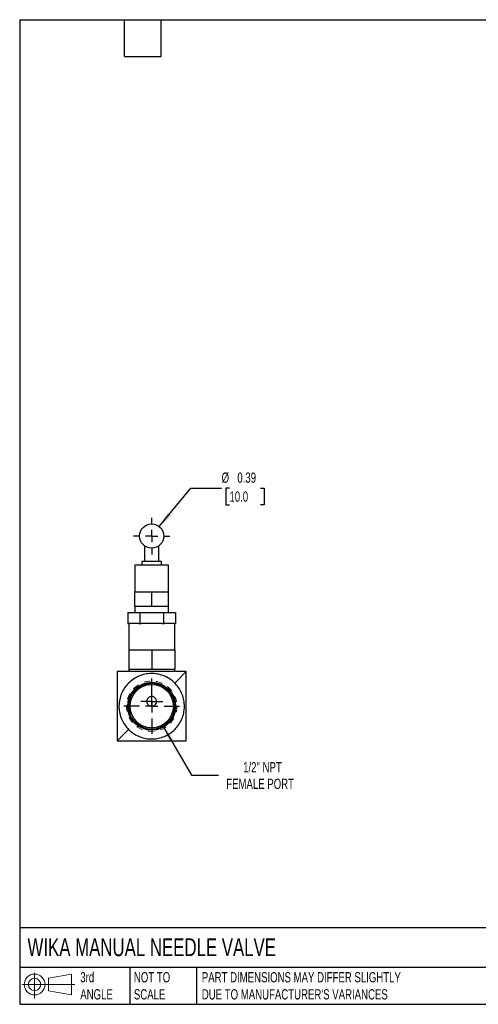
# Model space of a CAD drawing. Header units: inches. Extents: x 0.5 to 21.5, y 0.5 to 16.5.
# Tile 1 of 3: x 0.5 to 7.9, y 0.5 to 16.5. Entities that reach past the tile are written whole.
import ezdxf

# ---------------------------------------------------------------- set-up
doc = ezdxf.new("R2010")
doc.units = ezdxf.units.IN
doc.header["$LTSCALE"] = 2
doc.header["$MEASUREMENT"] = 0
for name, pattern in [('SLD-Center', [0.75, 0.6, -0.05, 0.05, -0.05]), ('SLD-Dashed', [0.075, 0.05, -0.025]), ('SLD-Solid', [0])]:
    doc.linetypes.add(name, pattern=pattern)
doc.layers.add('CENTER', color=40, linetype='SLD-Center')
doc.layers.add('SLD-DEFPOINTS', color=7, linetype='Continuous')
doc.layers.add('DIMENSIONS', color=140, linetype='SLD-Solid', lineweight=25)
doc.layers.add('TEXT', color=140, linetype='SLD-Solid', lineweight=25)
doc.styles.add('SLDTEXTSTYLE0', font='TXT', dxfattribs={"width": 0.7})
doc.dimstyles.new('SLDDIMSTYLE1', dxfattribs={"dimtxt": 0.169922, "dimasz": 0.26, "dimexe": 0, "dimexo": 0.0625, "dimgap": 0.04248, "dimtad": 0, "dimtih": 1, "dimtoh": 1, "dimrnd": 1e-09, "dimzin": 12, "dimdsep": 46, "dimtxsty": 'SLDTEXTSTYLE0', "dimsah": 1, "dimcen": 0, "dimadec": 0, "dimazin": 3, "dimtfac": 1, "dimtofl": 0, "dimtmove": 0, "dimatfit": 3, "dimfxl": 0, "dimfrac": 2, "dimtolj": 1, "dimtzin": 12, "dimarcsym": 0})
doc.dimstyles.new('SLDDIMSTYLE2', dxfattribs={"dimtxt": 0.169922, "dimasz": 0.26, "dimexe": 0, "dimexo": 0.0625, "dimgap": 0.04248, "dimtad": 0, "dimtih": 1, "dimtoh": 1, "dimrnd": 1e-09, "dimdsep": 46, "dimtxsty": 'SLDTEXTSTYLE0', "dimsah": 1, "dimcen": 0, "dimadec": 0, "dimazin": 2, "dimtfac": 1, "dimtofl": 0, "dimtmove": 0, "dimatfit": 3, "dimfxl": 0, "dimfrac": 2, "dimtolj": 1, "dimtzin": 12, "dimarcsym": 0})

# ---------------------------------------------------------------- blocks, each defined once
blk = doc.blocks.new('Block11')
at = {"color": 7, "linetype": 'SLD-Solid', "lineweight": 18}
for p, q in [((0.204, 0.418), (0.204, 0)), ((0.431, 0.328), (0.801, 0.396)), ((0.431, 0.126), (0.431, 0.328)), ((0.801, 0.396), (0.801, 0.058)), ((0, 0.227), (0.856, 0.227)), ((0.431, 0.126), (0.801, 0.058))]:
    blk.add_line(p, q, dxfattribs=at)
for radius in [0.169, 0.101]:
    blk.add_circle((0.204, 0.227), radius, dxfattribs=at)
blk = doc.blocks.new('Block12')
at = {"layer": 'SLD-DEFPOINTS'}
blk.add_blockref('Block11', (0, 0), dxfattribs=at)
blk = doc.blocks.new('_D_4')
at = {"layer": 'DIMENSIONS'}
for p, q in [((2.838, 5.006), (3.292, 4.221)), ((3.292, 4.221), (3.729, 4.221))]:
    blk.add_line(p, q, dxfattribs=at)
blk.add_solid([(2.838, 5.006), (2.934, 4.761), (3.003, 4.801)], dxfattribs=at)
at = {"layer": 'DIMENSIONS', "attachment_point": 1, "style": 'SLDTEXTSTYLE0'}
for s, insert, char_height in [('1/2" NPT', (4.129, 4.436), 0.1667), ('FEMALE PORT', (3.854, 4.166), 0.16667)]:
    blk.add_mtext(s, dxfattribs=dict(at, insert=insert, char_height=char_height))
blk = doc.blocks.new('_D_5')
at = {"layer": 'DIMENSIONS'}
for p, q in [((2.768, 8.262), (3.279, 8.889)), ((3.279, 8.889), (3.779, 8.889)), ((3.907, 8.889), (3.85, 8.889)), ((3.85, 8.889), (3.85, 8.619)), ((4.412, 8.889), (4.469, 8.889)), ((4.469, 8.889), (4.469, 8.619)), ((3.85, 8.619), (3.907, 8.619)), ((4.469, 8.619), (4.412, 8.619))]:
    blk.add_line(p, q, dxfattribs=at)
blk.add_solid([(2.768, 8.262), (2.963, 8.438), (2.901, 8.489)], dxfattribs=at)
at = {"layer": 'DIMENSIONS', "char_height": 0.1667, "attachment_point": 1, "style": 'SLDTEXTSTYLE0'}
for s, insert in [('%%c', (3.779, 9.142)), ('0.39', (4.035, 9.142)), ('10.0', (3.907, 8.834))]:
    blk.add_mtext(s, dxfattribs=dict(at, insert=insert))
blk = doc.blocks.new('SW_CENTERMARKSYMBOL_0')
at = {"layer": 'CENTER', "color": 0}
for p, q in [((0, 0.2), (0, 0.297)), ((-0.2, 0), (-0.297, 0)), ((0, 0), (-0.1, 0)), ((0, 0), (0, 0.1)), ((0, 0), (0, -0.1)), ((0, 0), (0.1, 0)), ((0.2, 0), (0.297, 0)), ((0, -0.2), (0, -0.297))]:
    blk.add_line(p, q, dxfattribs=at)
blk = doc.blocks.new('SW_CENTERMARKSYMBOL_1')
at = {"layer": 'CENTER', "color": 0}
for p, q in [((0, 0.2), (0, 0.4515)), ((-0.2, 0), (-0.4515, 0)), ((0, 0), (-0.1, 0)), ((0, 0), (0, 0.1)), ((0, 0), (0, -0.1)), ((0, 0), (0.1, 0)), ((0.2, 0), (0.4515, 0)), ((0, -0.2), (0, -0.4515))]:
    blk.add_line(p, q, dxfattribs=at)
blk = doc.blocks.new('SW_CENTERMARKSYMBOL_2')
at = {"layer": 'CENTER', "color": 0}
for p, q in [((0, 0.1), (0, 0.179)), ((-0.1, 0), (-0.179, 0)), ((0, 0), (-0.1, 0)), ((0, 0), (0, 0.1)), ((0, 0), (0, -0.1)), ((0, 0), (0.1, 0)), ((0.1, 0), (0.179, 0)), ((0, -0.1), (0, -0.179))]:
    blk.add_line(p, q, dxfattribs=at)

msp = doc.modelspace()

# ---------------------------------------------------------------- linework, layer by layer
for p, q in [((2.526, 7.951), (2.526, 7.696)), ((2.762, 7.696), (2.762, 7.951)), ((2.486, 7.696), (2.486, 7.637)), ((2.644, 7.696), (2.486, 7.696)), ((2.801, 7.696), (2.644, 7.696)), ((2.801, 7.637), (2.801, 7.696)), ((2.368, 7.637), (2.368, 7.204)), ((2.644, 7.637), (2.368, 7.637)), ((2.919, 7.637), (2.644, 7.637)), ((2.919, 7.204), (2.919, 7.637)), ((2.368, 6.968), (2.368, 7.204)), ((2.368, 7.204), (2.506, 7.204)), ((2.506, 7.204), (2.644, 7.204)), ((2.644, 6.968), (2.644, 7.204)), ((2.644, 7.204), (2.781, 7.204)), ((2.781, 7.204), (2.919, 7.204)), ((2.919, 6.968), (2.919, 7.204)), ((2.368, 6.968), (2.368, 6.865)), ((2.368, 6.968), (2.506, 6.968)), ((2.506, 6.968), (2.644, 6.968)), ((2.644, 6.968), (2.781, 6.968)), ((2.781, 6.968), (2.919, 6.968)), ((2.919, 6.865), (2.919, 6.968)), ((2.257, 6.865), (2.257, 6.688)), ((2.257, 6.865), (2.45, 6.865)), ((2.45, 6.865), (2.45, 6.688)), ((2.45, 6.865), (2.837, 6.865)), ((2.837, 6.865), (2.837, 6.688)), ((2.837, 6.865), (3.03, 6.865)), ((3.03, 6.865), (3.03, 6.688)), ((2.257, 6.688), (2.27, 6.688)), ((2.27, 6.688), (2.27, 6.26)), ((2.437, 6.688), (2.27, 6.688)), ((2.437, 6.688), (2.45, 6.688)), ((2.45, 6.688), (2.477, 6.688)), ((2.644, 6.688), (2.477, 6.688)), ((2.811, 6.688), (2.644, 6.688)), ((2.811, 6.688), (2.837, 6.688)), ((2.837, 6.688), (2.85, 6.688)), ((3.017, 6.688), (2.85, 6.688)), ((3.017, 6.688), (3.03, 6.688)), ((3.018, 6.26), (3.018, 6.688)), ((2.27, 6.26), (2.27, 5.945)), ((2.27, 6.26), (2.457, 6.26)), ((2.457, 6.26), (2.644, 6.26)), ((2.644, 6.26), (2.644, 5.945)), ((2.644, 6.26), (2.831, 6.26)), ((2.831, 6.26), (3.018, 6.26)), ((3.018, 6.26), (3.018, 5.945)), ((2.27, 5.945), (2.27, 5.906)), ((2.27, 5.945), (2.457, 5.945)), ((2.457, 5.945), (2.644, 5.945)), ((2.644, 5.945), (2.831, 5.945)), ((2.831, 5.945), (3.018, 5.945)), ((3.018, 5.906), (3.018, 5.945)), ((3.206, 5.906), (3.019, 5.719)), ((2.268, 4.968), (2.081, 4.781))]:
    msp.add_line(p, q)
for centre, radius in [((2.644, 8.109), 0.197), ((2.644, 5.344), 0.389), ((2.644, 5.344), 0.373), ((2.644, 5.344), 0.352)]:
    msp.add_circle(centre, radius)
at = {"color": 7, "linetype": 'SLD-Dashed', "lineweight": 18}
msp.add_circle((2.644, 5.344), 0.409, dxfattribs=at)
for points, knots in [([(2.081, 5.906), (2.081, 5.864), (2.081, 5.821), (2.081, 5.733), (2.081, 5.688), (2.081, 5.595), (2.081, 5.547), (2.081, 5.485), (2.081, 5.472), (2.081, 5.447), (2.081, 5.434), (2.081, 5.396), (2.081, 5.371), (2.081, 5.332), (2.081, 5.319), (2.081, 5.293), (2.081, 5.28), (2.081, 5.242), (2.081, 5.217), (2.081, 5.167), (2.081, 5.143), (2.081, 5.094), (2.081, 5.07), (2.081, 5), (2.081, 4.955), (2.081, 4.866), (2.081, 4.823), (2.081, 4.781)], [0, 0, 0, 0, 0.125, 0.125, 0.25, 0.25, 0.375, 0.375, 0.40625, 0.40625, 0.4375, 0.4375, 0.5, 0.5, 0.53125, 0.53125, 0.5625, 0.5625, 0.625, 0.625, 0.6875, 0.6875, 0.75, 0.75, 0.875, 0.875, 1, 1, 1, 1]), ([(3.206, 5.906), (3.164, 5.906), (3.121, 5.906), (3.033, 5.906), (2.988, 5.906), (2.895, 5.906), (2.847, 5.906), (2.785, 5.906), (2.772, 5.906), (2.747, 5.906), (2.734, 5.906), (2.696, 5.906), (2.671, 5.906), (2.632, 5.906), (2.619, 5.906), (2.594, 5.906), (2.581, 5.906), (2.542, 5.906), (2.517, 5.906), (2.467, 5.906), (2.443, 5.906), (2.394, 5.906), (2.37, 5.906), (2.3, 5.906), (2.255, 5.906), (2.166, 5.906), (2.123, 5.906), (2.081, 5.906)], [0, 0, 0, 0, 0.125, 0.125, 0.25, 0.25, 0.375, 0.375, 0.40625, 0.40625, 0.4375, 0.4375, 0.5, 0.5, 0.53125, 0.53125, 0.5625, 0.5625, 0.625, 0.625, 0.6875, 0.6875, 0.75, 0.75, 0.875, 0.875, 1, 1, 1, 1]), ([(3.019, 5.719), (3.003, 5.736), (2.96, 5.773), (2.883, 5.822), (2.787, 5.859), (2.686, 5.877), (2.583, 5.875), (2.483, 5.854), (2.389, 5.814), (2.304, 5.756), (2.231, 5.684), (2.174, 5.599), (2.134, 5.504), (2.112, 5.404), (2.111, 5.301), (2.128, 5.2), (2.165, 5.104), (2.214, 5.027), (2.252, 4.984), (2.268, 4.968)], [-3.141593, -3.141593, -3.141593, -3.141593, -3.012233, -2.820041, -2.62785, -2.435658, -2.243467, -2.051275, -1.859084, -1.666892, -1.474701, -1.282509, -1.090317, -0.898126, -0.705934, -0.513743, -0.321551, -0.12936, 0, 0, 0, 0]), ([(3.206, 4.781), (3.206, 4.823), (3.206, 4.866), (3.206, 4.954), (3.206, 4.999), (3.206, 5.092), (3.206, 5.14), (3.206, 5.202), (3.206, 5.215), (3.206, 5.24), (3.206, 5.253), (3.206, 5.291), (3.206, 5.317), (3.206, 5.355), (3.206, 5.368), (3.206, 5.394), (3.206, 5.407), (3.206, 5.445), (3.206, 5.47), (3.206, 5.52), (3.206, 5.545), (3.206, 5.593), (3.206, 5.617), (3.206, 5.687), (3.206, 5.732), (3.206, 5.821), (3.206, 5.864), (3.206, 5.906)], [0, 0, 0, 0, 0.125, 0.125, 0.25, 0.25, 0.375, 0.375, 0.40625, 0.40625, 0.4375, 0.4375, 0.5, 0.5, 0.53125, 0.53125, 0.5625, 0.5625, 0.625, 0.625, 0.6875, 0.6875, 0.75, 0.75, 0.875, 0.875, 1, 1, 1, 1]), ([(2.268, 4.968), (2.284, 4.952), (2.327, 4.914), (2.404, 4.865), (2.5, 4.828), (2.601, 4.81), (2.704, 4.812), (2.804, 4.833), (2.899, 4.874), (2.984, 4.931), (3.056, 5.003), (3.114, 5.089), (3.154, 5.183), (3.175, 5.283), (3.177, 5.386), (3.159, 5.487), (3.122, 5.583), (3.073, 5.66), (3.036, 5.703), (3.019, 5.719)], [-6.283185, -6.283185, -6.283185, -6.283185, -6.153826, -5.961634, -5.769443, -5.577251, -5.385059, -5.192868, -5.000676, -4.808485, -4.616293, -4.424102, -4.23191, -4.039719, -3.847527, -3.655335, -3.463144, -3.270952, -3.141593, -3.141593, -3.141593, -3.141593]), ([(2.644, 5.344), (2.634, 5.344), (2.624, 5.345), (2.611, 5.351), (2.607, 5.353), (2.598, 5.358), (2.594, 5.361), (2.587, 5.367), (2.584, 5.371), (2.578, 5.379), (2.575, 5.383), (2.571, 5.392), (2.569, 5.396), (2.566, 5.406), (2.566, 5.411), (2.565, 5.421), (2.565, 5.426), (2.566, 5.437), (2.567, 5.442), (2.57, 5.452), (2.573, 5.457), (2.578, 5.466), (2.581, 5.47), (2.588, 5.479), (2.592, 5.482), (2.601, 5.489), (2.606, 5.492), (2.616, 5.496), (2.621, 5.498), (2.632, 5.5), (2.638, 5.501), (2.655, 5.501), (2.666, 5.499), (2.681, 5.492), (2.686, 5.489), (2.695, 5.483), (2.699, 5.479), (2.71, 5.467), (2.715, 5.457), (2.72, 5.442), (2.721, 5.437), (2.722, 5.427), (2.723, 5.421), (2.721, 5.406), (2.719, 5.396), (2.71, 5.378), (2.704, 5.37), (2.689, 5.357), (2.681, 5.352), (2.663, 5.345), (2.653, 5.344), (2.644, 5.344)], [0, 0, 0, 0, 0.0625, 0.0625, 0.09375, 0.09375, 0.125, 0.125, 0.15625, 0.15625, 0.1875, 0.1875, 0.21875, 0.21875, 0.25, 0.25, 0.28125, 0.28125, 0.3125, 0.3125, 0.34375, 0.34375, 0.375, 0.375, 0.40625, 0.40625, 0.4375, 0.4375, 0.46875, 0.46875, 0.5, 0.5, 0.5625, 0.5625, 0.59375, 0.59375, 0.625, 0.625, 0.6875, 0.6875, 0.71875, 0.71875, 0.75, 0.75, 0.8125, 0.8125, 0.875, 0.875, 0.9375, 0.9375, 1, 1, 1, 1]), ([(2.081, 4.781), (2.123, 4.781), (2.166, 4.781), (2.254, 4.781), (2.299, 4.781), (2.392, 4.781), (2.44, 4.781), (2.502, 4.781), (2.515, 4.781), (2.54, 4.781), (2.553, 4.781), (2.591, 4.781), (2.617, 4.781), (2.655, 4.781), (2.668, 4.781), (2.694, 4.781), (2.707, 4.781), (2.745, 4.781), (2.77, 4.781), (2.82, 4.781), (2.845, 4.781), (2.893, 4.781), (2.917, 4.781), (2.987, 4.781), (3.032, 4.781), (3.121, 4.781), (3.164, 4.781), (3.206, 4.781)], [0, 0, 0, 0, 0.125, 0.125, 0.25, 0.25, 0.375, 0.375, 0.40625, 0.40625, 0.4375, 0.4375, 0.5, 0.5, 0.53125, 0.53125, 0.5625, 0.5625, 0.625, 0.625, 0.6875, 0.6875, 0.75, 0.75, 0.875, 0.875, 1, 1, 1, 1])]:
    msp.add_open_spline(points, degree=3, knots=knots)
at = {"layer": 'TEXT'}
for p, q in [((0.5, 16.5), (21.5, 16.5)), ((0.5, 16.5), (0.5, 0.5)), ((2.2, 15.9), (2.2, 16.5)), ((2.8, 15.9), (2.8, 16.5)), ((2.2, 15.9), (2.8, 15.9)), ((21.5, 1.742), (0.5, 1.742)), ((21.5, 1.1), (0.5, 1.1)), ((2.287, 1.1), (2.287, 0.5)), ((3.373, 1.1), (3.373, 0.5)), ((0.5, 0.5), (21.5, 0.5))]:
    msp.add_line(p, q, dxfattribs=at)

# ---------------------------------------------------------------- block references
at = {"layer": 'CENTER'}
for name, p in [('SW_CENTERMARKSYMBOL_0', (2.644, 8.109)), ('SW_CENTERMARKSYMBOL_1', (2.644, 5.344)), ('SW_CENTERMARKSYMBOL_2', (2.644, 5.422))]:
    msp.add_blockref(name, p, dxfattribs=at)
at = {"layer": 'SLD-DEFPOINTS'}
msp.add_blockref('Block12', (0.538, 0.595), dxfattribs=at)

# ---------------------------------------------------------------- texts
at = {"layer": 'TEXT', "attachment_point": 1, "style": 'SLDTEXTSTYLE0'}
for s, insert, char_height in [('WIKA MANUAL NEEDLE VALVE', (0.627, 1.574), 0.29167), ('3rd^JANGLE', (1.484, 1.023), 0.1667), ('NOT TO^JSCALE', (2.355, 1.023), 0.16667), ("PART DIMENSIONS MAY DIFFER SLIGHTLY ^JDUE TO MANUFACTURER'S VARIANCES", (3.458, 1.023), 0.16667)]:
    msp.add_mtext(s, dxfattribs=dict(at, insert=insert, char_height=char_height))

# ---------------------------------------------------------------- dimensions: what is measured, and where the dimension line sits
at = {"layer": 'DIMENSIONS'}
dim = msp.add_diameter_dim_2p(p1=(2.519, 7.957), p2=(2.768, 8.262), dimstyle='SLDDIMSTYLE2', dxfattribs=at)
dim.commit()
dim.dimension.update_dxf_attribs({"geometry": '_D_5', "text_midpoint": (4.16, 8.889), "dimtype": 163})
dim = msp.add_diameter_dim_2p(p1=(2.449, 5.681), p2=(2.838, 5.006), text='1/2" NPT\\PFEMALE PORT', dimstyle='SLDDIMSTYLE1', override={"dimpost": '<>'}, dxfattribs=at)
dim.commit()
dim.dimension.update_dxf_attribs({"geometry": '_D_4', "text_midpoint": (4.629, 4.221), "dimtype": 163})

doc.saveas('drawing.dxf')
